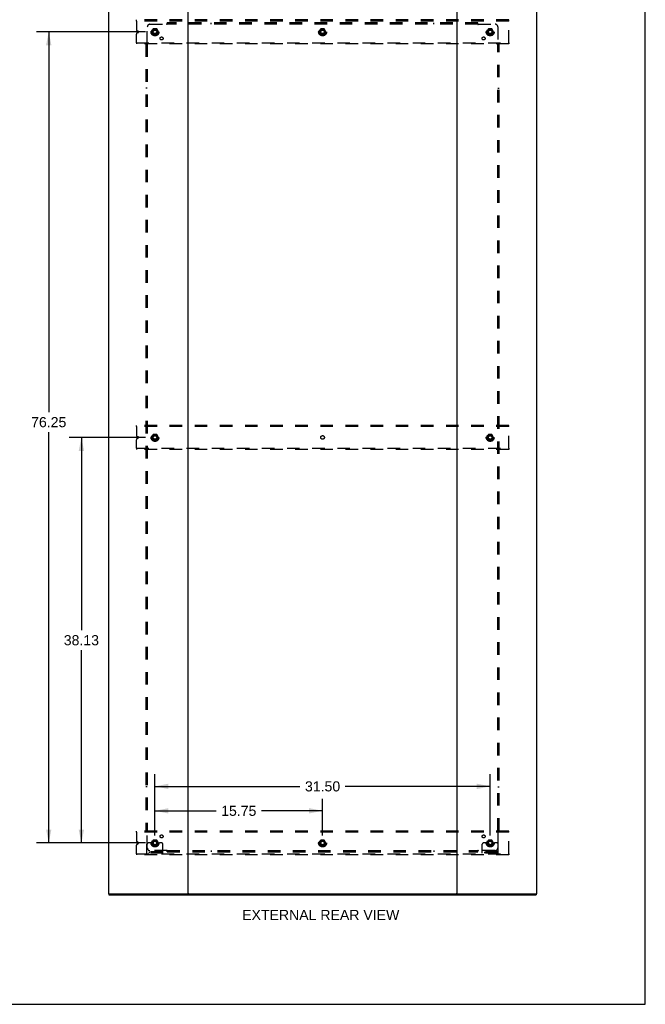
# Model space of a CAD drawing. Header units: inches. Extents: x 0 to 215, y 0 to 139.
# Tile 108 of 111: x 156 to 215, y 0 to 93. Entities that reach past the tile are written whole.
import ezdxf

# ---------------------------------------------------------------- set-up
doc = ezdxf.new("R2010")
doc.units = ezdxf.units.IN
doc.header["$LTSCALE"] = 11.804375
doc.header["$MEASUREMENT"] = 0
doc.linetypes.add('DOT', pattern=[0.2, 0.1, -0.1])
doc.linetypes.add('HIDDEN', pattern=[0.2, 0.1, -0.1])
doc.layers.get('0').update_dxf_attribs({"linetype": 'CONTINUOUS'})
for name, color, linetype in [('DEFAULT_2', 8, 'HIDDEN'), ('DIMENSIONS', 7, 'CONTINUOUS'), ('SUBPANEL', 7, 'CONTINUOUS')]:
    doc.layers.add(name, color=color, linetype=linetype)
doc.styles.get("Standard").update_dxf_attribs({"font": 'arial.ttf'})
doc.dimstyles.new('DIMSTYLE_1', dxfattribs={"dimtxt": 0.946875, "dimasz": 1.2625, "dimexe": 0.09, "dimexo": 0.07, "dimgap": 0.0375, "dimtad": 0, "dimtih": 1, "dimtoh": 1, "dimzin": 4, "dimdsep": 46, "dimtxsty": 'Standard', "dimblk": '_FILLED', "dimblk1": '_FILLED', "dimblk2": '_FILLED', "dimcen": 0.09, "dimadec": 3, "dimazin": 1, "dimtfac": 1, "dimtdec": 3, "dimtofl": 0, "dimtmove": 0, "dimatfit": 3, "dimldrblk": '_FILLED', "dimfxl": 0, "dimtolj": 1, "dimtzin": 4, "dimarcsym": 0})

# ---------------------------------------------------------------- blocks, each defined once
blk = doc.blocks.new('_FILLED')
at = {"color": 0, "linetype": 'ByBlock'}
blk.add_solid([(0, 0), (-1, 0.2), (-1, -0.2)], dxfattribs=at)
blk = doc.blocks.new('*D3')
at = {"layer": 'DIMENSIONS', "color": 2, "linetype": 'Continuous'}
for p, q in [((168.55, 15.885), (168.55, 19.327)), ((184.3, 15.885), (184.3, 19.327)), ((168.55, 18.191), (174.297, 18.191)), ((184.3, 18.191), (178.553, 18.191))]:
    blk.add_line(p, q, dxfattribs=at)
at = {"layer": 'DIMENSIONS', "color": 2, "linetype": 'Continuous', "xscale": 1.2625, "yscale": 1.2625, "zscale": 1.2625, "rotation": 180}
blk.add_blockref('_FILLED', (168.55, 18.191), dxfattribs=at)
at = {"layer": 'DIMENSIONS', "color": 2, "linetype": 'Continuous', "xscale": 1.2625, "yscale": 1.2625, "zscale": 1.2625}
blk.add_blockref('_FILLED', (184.3, 18.191), dxfattribs=at)
at = {"layer": 'DIMENSIONS', "color": 2, "linetype": 'Continuous', "insert": (176.425, 18.664), "char_height": 0.9469, "width": 3.30878, "attachment_point": 2, "line_spacing_factor": 0.9}
blk.add_mtext('15.75', dxfattribs=at)
blk = doc.blocks.new('*D4')
at = {"layer": 'DIMENSIONS', "color": 2, "linetype": 'Continuous'}
for p, q in [((167.666, 91.417), (157.429, 91.417)), ((158.566, 91.417), (158.566, 55.674)), ((158.566, 15.167), (158.566, 53.78)), ((167.666, 15.167), (157.429, 15.167))]:
    blk.add_line(p, q, dxfattribs=at)
at = {"layer": 'DIMENSIONS', "color": 2, "linetype": 'Continuous', "xscale": 1.2625, "yscale": 1.2625, "zscale": 1.2625}
for p, rotation in [((158.566, 91.417), 90), ((158.566, 15.167), 270)]:
    blk.add_blockref('_FILLED', p, dxfattribs=dict(at, rotation=rotation))
at = {"layer": 'DIMENSIONS', "color": 2, "linetype": 'Continuous', "insert": (158.566, 55.201), "char_height": 0.9469, "width": 3.30878, "attachment_point": 2, "line_spacing_factor": 0.9}
blk.add_mtext('76.25', dxfattribs=at)
blk = doc.blocks.new('*D5')
at = {"layer": 'DIMENSIONS', "color": 2, "linetype": 'Continuous'}
for p, q in [((168.55, 15.885), (168.55, 21.624)), ((200.05, 15.885), (200.05, 21.624)), ((168.55, 20.488), (182.172, 20.488)), ((200.05, 20.488), (186.428, 20.488))]:
    blk.add_line(p, q, dxfattribs=at)
at = {"layer": 'DIMENSIONS', "color": 2, "linetype": 'Continuous', "xscale": 1.2625, "yscale": 1.2625, "zscale": 1.2625, "rotation": 180}
blk.add_blockref('_FILLED', (168.55, 20.488), dxfattribs=at)
at = {"layer": 'DIMENSIONS', "color": 2, "linetype": 'Continuous', "xscale": 1.2625, "yscale": 1.2625, "zscale": 1.2625}
blk.add_blockref('_FILLED', (200.05, 20.488), dxfattribs=at)
at = {"layer": 'DIMENSIONS', "color": 2, "linetype": 'Continuous', "insert": (184.3, 20.961), "char_height": 0.9469, "width": 3.30878, "attachment_point": 2, "line_spacing_factor": 0.9}
blk.add_mtext('31.50', dxfattribs=at)
blk = doc.blocks.new('*D6')
at = {"layer": 'DIMENSIONS', "color": 2, "linetype": 'Continuous'}
for p, q in [((167.666, 53.292), (160.498, 53.292)), ((161.635, 53.292), (161.635, 35.176)), ((161.635, 15.167), (161.635, 33.282)), ((167.666, 15.167), (160.498, 15.167))]:
    blk.add_line(p, q, dxfattribs=at)
at = {"layer": 'DIMENSIONS', "color": 2, "linetype": 'Continuous', "xscale": 1.2625, "yscale": 1.2625, "zscale": 1.2625}
for p, rotation in [((161.635, 53.292), 90), ((161.635, 15.167), 270)]:
    blk.add_blockref('_FILLED', p, dxfattribs=dict(at, rotation=rotation))
at = {"layer": 'DIMENSIONS', "color": 2, "linetype": 'Continuous', "insert": (161.635, 34.703), "char_height": 0.9469, "width": 3.30878, "attachment_point": 2, "line_spacing_factor": 0.9}
blk.add_mtext('38.13', dxfattribs=at)

msp = doc.modelspace()

# ---------------------------------------------------------------- linework, layer by layer
at = {"color": 7, "linetype": 'Continuous'}
for p, q in [((214.625, 0), (214.625, 138.875)), ((164.227, 10.396), (164.227, 10.292)), ((164.236, 10.396), (164.265, 10.396)), ((171.635, 10.396), (196.965, 10.396)), ((204.335, 10.396), (204.364, 10.396)), ((204.373, 10.396), (204.373, 10.292)), ((0, 0), (214.625, 0))]:
    msp.add_line(p, q, dxfattribs=at)
at = {"color": 3, "linetype": 'Continuous'}
for p, q in [((164.175, 96.188), (164.175, 10.396)), ((171.675, 10.436), (171.675, 96.148)), ((196.925, 96.148), (196.925, 10.436)), ((204.425, 10.396), (204.425, 96.188)), ((164.236, 10.396), (164.175, 10.396)), ((164.227, 10.292), (204.373, 10.292)), ((164.265, 10.396), (171.635, 10.396)), ((196.965, 10.396), (204.335, 10.396)), ((204.364, 10.396), (204.425, 10.396))]:
    msp.add_line(p, q, dxfattribs=at)
for centre, start, end in [((171.635, 10.436), 270, 360), ((196.965, 10.436), 180, 270)]:
    msp.add_arc(centre, 0.04, start, end, dxfattribs=at)
at = {"color": 7, "linetype": 'Continuous'}
for centre, start, end in [((171.715, 10.436), 180, 270), ((196.885, 10.436), 270, 360)]:
    msp.add_arc(centre, 0.04, start, end, dxfattribs=at)
at = {"layer": 'DEFAULT_2', "color": 8, "linetype": 'HIDDEN'}
for p, q in [((166.8, 92.438), (166.8, 92.542)), ((201.8, 92.542), (166.8, 92.542)), ((166.8, 92.438), (166.8, 91.629)), ((201.8, 92.438), (166.8, 92.438)), ((168.387, 91.689), (168.232, 91.422)), ((168.704, 91.694), (168.396, 91.694)), ((168.868, 91.422), (168.713, 91.689)), ((184.137, 91.689), (183.982, 91.422)), ((184.454, 91.694), (184.146, 91.694)), ((184.618, 91.422), (184.463, 91.689)), ((199.887, 91.689), (199.732, 91.422)), ((200.204, 91.694), (199.896, 91.694)), ((200.368, 91.422), (200.213, 91.689)), ((201.8, 92.438), (201.8, 92.542)), ((201.8, 90.396), (201.8, 92.438)), ((166.8, 90.396), (166.8, 91.204)), ((166.971, 91.474), (166.877, 91.513)), ((166.877, 91.32), (166.971, 91.359)), ((168.232, 91.412), (168.387, 91.144)), ((168.704, 91.139), (168.396, 91.139)), ((168.713, 91.144), (168.868, 91.412)), ((183.982, 91.412), (184.137, 91.144)), ((184.454, 91.139), (184.146, 91.139)), ((184.463, 91.144), (184.618, 91.412)), ((199.732, 91.412), (199.887, 91.144)), ((200.204, 91.139), (199.896, 91.139)), ((200.213, 91.144), (200.368, 91.412)), ((166.8, 90.396), (166.8, 90.292)), ((166.8, 90.396), (201.8, 90.396)), ((201.8, 90.292), (166.8, 90.292)), ((201.8, 90.396), (201.8, 90.292)), ((166.8, 54.313), (166.8, 54.417)), ((201.8, 54.417), (166.8, 54.417)), ((166.8, 54.313), (166.8, 53.504)), ((201.8, 54.313), (166.8, 54.313)), ((201.8, 54.313), (201.8, 54.417)), ((201.8, 52.271), (201.8, 54.313)), ((166.8, 52.271), (166.8, 53.079)), ((166.971, 53.349), (166.877, 53.388)), ((166.877, 53.195), (166.971, 53.234)), ((168.387, 53.564), (168.232, 53.297)), ((168.232, 53.287), (168.387, 53.019)), ((168.704, 53.569), (168.396, 53.569)), ((168.704, 53.014), (168.396, 53.014)), ((168.868, 53.297), (168.713, 53.564)), ((168.713, 53.019), (168.868, 53.287)), ((199.887, 53.564), (199.732, 53.297)), ((199.732, 53.287), (199.887, 53.019)), ((200.204, 53.569), (199.896, 53.569)), ((200.204, 53.014), (199.896, 53.014)), ((200.368, 53.297), (200.213, 53.564)), ((200.213, 53.019), (200.368, 53.287)), ((166.8, 52.271), (166.8, 52.167)), ((166.8, 52.271), (201.8, 52.271)), ((201.8, 52.167), (166.8, 52.167)), ((201.8, 52.271), (201.8, 52.167)), ((201.8, 16.292), (166.8, 16.292)), ((166.8, 16.188), (166.8, 16.292)), ((201.8, 16.188), (166.8, 16.188)), ((166.8, 16.188), (166.8, 15.379)), ((201.8, 16.188), (201.8, 16.292)), ((201.8, 14.146), (201.8, 16.188)), ((166.8, 14.146), (166.8, 14.954)), ((166.971, 15.224), (166.877, 15.263)), ((166.877, 15.07), (166.971, 15.109)), ((167.8, 14.219), (167.8, 15.042)), ((168.014, 15.167), (167.925, 15.167)), ((168.136, 15.167), (168.014, 15.167)), ((168.375, 15.167), (168.136, 15.167)), ((168.387, 15.439), (168.232, 15.172)), ((168.232, 15.162), (168.387, 14.894)), ((168.704, 15.444), (168.396, 15.444)), ((168.704, 14.889), (168.396, 14.889)), ((168.868, 15.172), (168.713, 15.439)), ((168.713, 14.894), (168.868, 15.162)), ((168.725, 15.167), (168.964, 15.167)), ((169.086, 15.167), (168.964, 15.167)), ((169.175, 15.167), (169.086, 15.167)), ((169.3, 14.219), (169.3, 15.042)), ((184.137, 15.439), (183.982, 15.172)), ((183.982, 15.162), (184.137, 14.894)), ((184.454, 15.444), (184.146, 15.444)), ((184.454, 14.889), (184.146, 14.889)), ((184.618, 15.172), (184.463, 15.439)), ((184.463, 14.894), (184.618, 15.162)), ((199.3, 14.219), (199.3, 15.042)), ((199.514, 15.167), (199.425, 15.167)), ((199.636, 15.167), (199.514, 15.167)), ((199.875, 15.167), (199.636, 15.167)), ((199.887, 15.439), (199.732, 15.172)), ((199.732, 15.162), (199.887, 14.894)), ((200.204, 15.444), (199.896, 15.444)), ((200.204, 14.889), (199.896, 14.889)), ((200.368, 15.172), (200.213, 15.439)), ((200.213, 14.894), (200.368, 15.162)), ((200.225, 15.167), (200.464, 15.167)), ((200.586, 15.167), (200.464, 15.167)), ((200.675, 15.167), (200.586, 15.167)), ((200.8, 14.219), (200.8, 15.042)), ((166.8, 14.146), (201.8, 14.146)), ((166.8, 14.146), (166.8, 14.042)), ((201.8, 14.042), (166.8, 14.042)), ((169.3, 14.323), (167.8, 14.323)), ((169.3, 14.219), (167.8, 14.219)), ((168.047, 14.219), (168.047, 14.323)), ((168.303, 14.219), (168.303, 14.323)), ((168.797, 14.219), (168.797, 14.323)), ((169.053, 14.219), (169.053, 14.323)), ((200.8, 14.323), (199.3, 14.323)), ((200.8, 14.219), (199.3, 14.219)), ((199.547, 14.219), (199.547, 14.323)), ((199.803, 14.219), (199.803, 14.323)), ((200.297, 14.219), (200.297, 14.323)), ((200.553, 14.219), (200.553, 14.323)), ((201.8, 14.146), (201.8, 14.042))]:
    msp.add_line(p, q, dxfattribs=at)
for centre, radius in [((168.55, 91.417), 0.372), ((168.55, 91.417), 0.356), ((168.55, 91.417), 0.312), ((184.3, 91.417), 0.372), ((184.3, 91.417), 0.356), ((184.3, 91.417), 0.312), ((200.05, 91.417), 0.372), ((200.05, 91.417), 0.356), ((200.05, 91.417), 0.312), ((168.55, 91.417), 0.204), ((168.55, 91.417), 0.188), ((168.55, 91.417), 0.183), ((168.55, 91.417), 0.165), ((184.3, 91.417), 0.204), ((184.3, 91.417), 0.188), ((184.3, 91.417), 0.183), ((184.3, 91.417), 0.165), ((200.05, 91.417), 0.204), ((200.05, 91.417), 0.188), ((200.05, 91.417), 0.183), ((200.05, 91.417), 0.165), ((168.55, 53.292), 0.372), ((168.55, 53.292), 0.356), ((168.55, 53.292), 0.312), ((168.55, 53.292), 0.204), ((168.55, 53.292), 0.188), ((168.55, 53.292), 0.183), ((168.55, 53.292), 0.165), ((200.05, 53.292), 0.372), ((200.05, 53.292), 0.356), ((200.05, 53.292), 0.312), ((200.05, 53.292), 0.204), ((200.05, 53.292), 0.188), ((200.05, 53.292), 0.183), ((200.05, 53.292), 0.165), ((168.55, 15.167), 0.372), ((168.55, 15.167), 0.356), ((168.55, 15.167), 0.312), ((168.55, 15.167), 0.204), ((168.55, 15.167), 0.188), ((168.55, 15.167), 0.183), ((168.55, 15.167), 0.165), ((184.3, 15.167), 0.372), ((184.3, 15.167), 0.356), ((184.3, 15.167), 0.312), ((184.3, 15.167), 0.204), ((184.3, 15.167), 0.188), ((184.3, 15.167), 0.183), ((184.3, 15.167), 0.165), ((200.05, 15.167), 0.372), ((200.05, 15.167), 0.356), ((200.05, 15.167), 0.312), ((200.05, 15.167), 0.204), ((200.05, 15.167), 0.188), ((200.05, 15.167), 0.183), ((200.05, 15.167), 0.165)]:
    msp.add_circle(centre, radius, dxfattribs=at)
at = {"layer": 'DEFAULT_2', "color": 8, "linetype": 'DOT'}
for centre in [(168.55, 91.417), (184.3, 91.417), (200.05, 91.417), (168.55, 53.292), (184.3, 53.292), (200.05, 53.292), (168.55, 15.167), (184.3, 15.167), (200.05, 15.167)]:
    msp.add_circle(centre, 0.17, dxfattribs=at)
at = {"layer": 'DEFAULT_2', "color": 8, "linetype": 'HIDDEN'}
for centre, radius, start, end in [((168.396, 91.684), 0.01, 90.01235, 149.98915), ((168.704, 91.684), 0.01, 30.01204, 89.98872), ((184.146, 91.684), 0.01, 90.01235, 149.98915), ((184.454, 91.684), 0.01, 30.01204, 89.98872), ((199.896, 91.684), 0.01, 90.01235, 149.98915), ((200.204, 91.684), 0.01, 30.01204, 89.98872), ((166.925, 91.629), 0.125, 180, 247.5), ((166.925, 91.204), 0.125, 112.5, 180), ((166.948, 91.417), 0.0625, 292.5, 67.5), ((168.241, 91.417), 0.01, 150.01268, 209.98829), ((168.396, 91.149), 0.01, 210.01204, 269.98872), ((168.704, 91.149), 0.01, 270.01235, 329.98915), ((168.859, 91.417), 0.01, 330.01268, 29.98829), ((183.991, 91.417), 0.01, 150.01268, 209.98829), ((184.146, 91.149), 0.01, 210.01204, 269.98872), ((184.454, 91.149), 0.01, 270.01235, 329.98915), ((184.609, 91.417), 0.01, 330.01268, 29.98829), ((199.741, 91.417), 0.01, 150.01268, 209.98829), ((199.896, 91.149), 0.01, 210.01204, 269.98872), ((200.204, 91.149), 0.01, 270.01235, 329.98915), ((200.359, 91.417), 0.01, 330.01268, 29.98829), ((166.925, 53.504), 0.125, 180, 247.5), ((166.925, 53.079), 0.125, 112.5, 180), ((166.948, 53.292), 0.0625, 292.5, 67.5), ((168.241, 53.292), 0.01, 150.01268, 209.98829), ((168.396, 53.559), 0.01, 90.01235, 149.98915), ((168.396, 53.024), 0.01, 210.01204, 269.98872), ((168.704, 53.559), 0.01, 30.01204, 89.98872), ((168.704, 53.024), 0.01, 270.01235, 329.98915), ((168.859, 53.292), 0.01, 330.01268, 29.98829), ((199.741, 53.292), 0.01, 150.01268, 209.98829), ((199.896, 53.559), 0.01, 90.01235, 149.98915), ((199.896, 53.024), 0.01, 210.01204, 269.98872), ((200.204, 53.559), 0.01, 30.01204, 89.98872), ((200.204, 53.024), 0.01, 270.01235, 329.98915), ((200.359, 53.292), 0.01, 330.01268, 29.98829), ((166.925, 15.379), 0.125, 180, 247.5), ((166.925, 14.954), 0.125, 112.5, 180), ((166.948, 15.167), 0.0625, 292.5, 67.5), ((167.925, 15.042), 0.125, 90, 180), ((168.241, 15.167), 0.01, 150.01268, 209.98829), ((168.55, 15.167), 0.175, 180, 360), ((168.396, 15.434), 0.01, 90.01235, 149.98915), ((168.396, 14.899), 0.01, 210.01204, 269.98872), ((168.704, 15.434), 0.01, 30.01204, 89.98872), ((168.704, 14.899), 0.01, 270.01235, 329.98915), ((168.859, 15.167), 0.01, 330.01268, 29.98829), ((169.175, 15.042), 0.125, 0, 90), ((183.991, 15.167), 0.01, 150.01268, 209.98829), ((184.146, 15.434), 0.01, 90.01235, 149.98915), ((184.146, 14.899), 0.01, 210.01204, 269.98872), ((184.454, 15.434), 0.01, 30.01204, 89.98872), ((184.454, 14.899), 0.01, 270.01235, 329.98915), ((184.609, 15.167), 0.01, 330.01268, 29.98829), ((199.425, 15.042), 0.125, 90, 180), ((199.741, 15.167), 0.01, 150.01268, 209.98829), ((200.05, 15.167), 0.175, 180, 360), ((199.896, 15.434), 0.01, 90.01235, 149.98915), ((199.896, 14.899), 0.01, 210.01204, 269.98872), ((200.204, 15.434), 0.01, 30.01204, 89.98872), ((200.204, 14.899), 0.01, 270.01235, 329.98915), ((200.359, 15.167), 0.01, 330.01268, 29.98829), ((200.675, 15.042), 0.125, 0, 90)]:
    msp.add_arc(centre, radius, start, end, dxfattribs=at)
at = {"layer": 'SUBPANEL', "color": 8, "linetype": 'HIDDEN'}
for p, q in [((167.831, 90.296), (167.831, 91.885)), ((168.081, 92.135), (169.671, 92.135)), ((169.689, 92.154), (169.683, 92.148)), ((169.706, 92.095), (169.706, 92.26)), ((198.894, 92.26), (169.706, 92.26)), ((198.894, 92.135), (169.706, 92.135)), ((173.831, 92.135), (173.831, 92.26)), ((194.769, 92.135), (194.769, 92.26)), ((198.894, 92.095), (198.894, 92.26)), ((198.929, 92.135), (200.519, 92.135)), ((200.769, 91.885), (200.769, 90.296)), ((167.706, 90.26), (167.706, 16.323)), ((167.706, 90.26), (167.872, 90.26)), ((167.831, 90.26), (167.831, 16.323)), ((200.728, 90.26), (200.894, 90.26)), ((200.769, 16.323), (200.769, 90.26)), ((200.787, 90.277), (200.781, 90.284)), ((200.894, 16.323), (200.894, 90.26)), ((167.831, 86.135), (167.706, 86.135)), ((200.769, 86.135), (200.894, 86.135)), ((167.831, 20.448), (167.706, 20.448)), ((200.769, 20.448), (200.894, 20.448)), ((167.706, 16.323), (167.872, 16.323)), ((167.813, 16.306), (167.819, 16.299)), ((167.831, 14.698), (167.831, 16.288)), ((200.728, 16.323), (200.894, 16.323)), ((200.769, 16.288), (200.769, 14.698)), ((169.671, 14.448), (168.081, 14.448)), ((169.706, 14.323), (169.706, 14.489)), ((169.706, 14.448), (198.894, 14.448)), ((169.706, 14.323), (198.894, 14.323)), ((173.831, 14.448), (173.831, 14.323)), ((194.769, 14.448), (194.769, 14.323)), ((198.894, 14.323), (198.894, 14.489)), ((198.911, 14.429), (198.917, 14.436)), ((200.519, 14.448), (198.929, 14.448))]:
    msp.add_line(p, q, dxfattribs=at)
for points in [[(169.683, 92.148), (169.681, 92.146), (169.679, 92.144), (169.677, 92.142), (169.676, 92.14), (169.674, 92.139), (169.672, 92.137), (169.671, 92.135)], [(169.684, 92.116), (169.681, 92.121), (169.68, 92.123), (169.678, 92.125), (169.677, 92.128), (169.675, 92.13), (169.674, 92.132), (169.672, 92.134), (169.671, 92.135)], [(169.706, 92.095), (169.704, 92.095), (169.703, 92.096), (169.701, 92.097), (169.7, 92.098), (169.698, 92.099), (169.696, 92.1), (169.695, 92.101), (169.693, 92.103), (169.692, 92.105), (169.691, 92.106), (169.689, 92.108), (169.688, 92.11), (169.687, 92.112), (169.685, 92.114), (169.684, 92.116)], [(169.706, 92.174), (169.705, 92.172), (169.703, 92.17), (169.702, 92.168), (169.7, 92.166), (169.698, 92.164), (169.697, 92.162), (169.695, 92.16), (169.694, 92.159), (169.692, 92.157), (169.691, 92.156), (169.689, 92.154)], [(198.894, 92.174), (198.895, 92.172), (198.897, 92.17), (198.899, 92.168), (198.9, 92.166), (198.902, 92.164), (198.903, 92.162), (198.905, 92.16), (198.906, 92.159), (198.908, 92.157), (198.909, 92.156), (198.911, 92.154)], [(198.894, 92.095), (198.896, 92.095), (198.897, 92.096), (198.899, 92.097), (198.901, 92.098), (198.902, 92.099), (198.904, 92.1), (198.905, 92.101), (198.907, 92.103), (198.908, 92.105), (198.91, 92.106), (198.911, 92.108), (198.912, 92.11), (198.914, 92.112), (198.915, 92.114), (198.916, 92.116), (198.919, 92.121)], [(198.911, 92.154), (198.917, 92.148), (198.919, 92.146), (198.921, 92.144), (198.923, 92.142), (198.925, 92.14), (198.926, 92.139), (198.928, 92.137), (198.929, 92.135)], [(198.919, 92.121), (198.92, 92.123), (198.922, 92.125), (198.923, 92.128), (198.925, 92.13), (198.926, 92.132), (198.928, 92.134), (198.929, 92.135)], [(167.793, 90.26), (167.795, 90.262), (167.797, 90.264), (167.799, 90.265), (167.801, 90.267), (167.803, 90.268), (167.805, 90.27), (167.806, 90.271), (167.808, 90.273), (167.81, 90.274), (167.811, 90.276), (167.813, 90.277)], [(167.813, 90.277), (167.819, 90.284), (167.821, 90.286), (167.823, 90.288), (167.825, 90.289), (167.826, 90.291), (167.828, 90.293), (167.83, 90.294), (167.831, 90.296)], [(167.846, 90.286), (167.844, 90.287), (167.841, 90.289), (167.839, 90.29), (167.837, 90.291), (167.835, 90.293), (167.833, 90.294), (167.831, 90.296)], [(167.872, 90.26), (167.871, 90.262), (167.871, 90.264), (167.87, 90.266), (167.869, 90.267), (167.868, 90.269), (167.867, 90.27), (167.865, 90.272), (167.864, 90.273), (167.862, 90.275), (167.861, 90.276), (167.859, 90.278), (167.857, 90.279), (167.855, 90.28), (167.853, 90.282), (167.851, 90.283), (167.846, 90.286)], [(200.728, 90.26), (200.729, 90.262), (200.729, 90.264), (200.73, 90.266), (200.731, 90.267), (200.732, 90.269), (200.733, 90.27), (200.735, 90.272), (200.736, 90.273), (200.738, 90.275), (200.74, 90.276), (200.741, 90.278), (200.743, 90.279), (200.745, 90.28), (200.747, 90.282), (200.749, 90.283)], [(200.749, 90.283), (200.754, 90.286), (200.756, 90.287), (200.759, 90.289), (200.761, 90.29), (200.763, 90.291), (200.765, 90.293), (200.767, 90.294), (200.769, 90.296)], [(200.781, 90.284), (200.779, 90.286), (200.777, 90.288), (200.775, 90.289), (200.774, 90.291), (200.772, 90.293), (200.77, 90.294), (200.769, 90.296)], [(200.807, 90.26), (200.805, 90.262), (200.803, 90.264), (200.801, 90.265), (200.799, 90.267), (200.797, 90.268), (200.795, 90.27), (200.794, 90.271), (200.792, 90.273), (200.791, 90.274), (200.789, 90.276), (200.787, 90.277)], [(167.793, 16.323), (167.795, 16.321), (167.797, 16.32), (167.799, 16.318), (167.801, 16.317), (167.803, 16.315), (167.805, 16.314), (167.806, 16.312), (167.808, 16.31), (167.81, 16.309), (167.811, 16.307), (167.813, 16.306)], [(167.819, 16.299), (167.821, 16.298), (167.823, 16.296), (167.825, 16.294), (167.826, 16.292), (167.828, 16.291), (167.83, 16.289), (167.831, 16.288)], [(167.851, 16.301), (167.846, 16.298), (167.844, 16.296), (167.841, 16.295), (167.839, 16.293), (167.837, 16.292), (167.835, 16.29), (167.833, 16.289), (167.831, 16.288)], [(167.872, 16.323), (167.871, 16.321), (167.871, 16.319), (167.87, 16.318), (167.869, 16.316), (167.868, 16.315), (167.867, 16.313), (167.865, 16.312), (167.864, 16.31), (167.862, 16.309), (167.861, 16.307), (167.859, 16.306), (167.857, 16.305), (167.855, 16.303), (167.853, 16.302), (167.851, 16.301)], [(200.728, 16.323), (200.729, 16.321), (200.729, 16.319), (200.73, 16.318), (200.731, 16.316), (200.732, 16.315), (200.733, 16.313), (200.735, 16.312), (200.736, 16.31), (200.738, 16.309), (200.74, 16.307), (200.741, 16.306), (200.743, 16.305), (200.745, 16.303), (200.747, 16.302), (200.749, 16.301), (200.754, 16.298)], [(200.754, 16.298), (200.756, 16.296), (200.759, 16.295), (200.761, 16.293), (200.763, 16.292), (200.765, 16.29), (200.767, 16.289), (200.769, 16.288)], [(200.787, 16.306), (200.781, 16.299), (200.779, 16.298), (200.777, 16.296), (200.775, 16.294), (200.774, 16.292), (200.772, 16.291), (200.77, 16.289), (200.769, 16.288)], [(200.807, 16.323), (200.805, 16.321), (200.803, 16.32), (200.801, 16.318), (200.799, 16.317), (200.797, 16.315), (200.795, 16.314), (200.794, 16.312), (200.792, 16.31), (200.791, 16.309), (200.789, 16.307), (200.787, 16.306)], [(169.681, 14.463), (169.68, 14.46), (169.678, 14.458), (169.677, 14.456), (169.675, 14.454), (169.674, 14.452), (169.672, 14.45), (169.671, 14.448)], [(169.689, 14.429), (169.683, 14.436), (169.681, 14.438), (169.679, 14.439), (169.677, 14.441), (169.676, 14.443), (169.674, 14.445), (169.672, 14.446), (169.671, 14.448)], [(169.706, 14.489), (169.704, 14.488), (169.703, 14.487), (169.701, 14.487), (169.7, 14.486), (169.698, 14.485), (169.696, 14.483), (169.695, 14.482), (169.693, 14.48), (169.692, 14.479), (169.691, 14.477), (169.689, 14.475), (169.688, 14.474), (169.687, 14.472), (169.685, 14.469), (169.684, 14.467), (169.681, 14.463)], [(169.706, 14.409), (169.705, 14.412), (169.703, 14.414), (169.702, 14.416), (169.7, 14.418), (169.698, 14.42), (169.697, 14.421), (169.695, 14.423), (169.694, 14.425), (169.692, 14.426), (169.691, 14.428), (169.689, 14.429)], [(198.894, 14.489), (198.896, 14.488), (198.897, 14.487), (198.899, 14.487), (198.901, 14.486), (198.902, 14.485), (198.904, 14.483), (198.905, 14.482), (198.907, 14.48), (198.908, 14.479), (198.91, 14.477), (198.911, 14.475), (198.912, 14.474), (198.914, 14.472), (198.915, 14.469), (198.916, 14.467)], [(198.894, 14.409), (198.895, 14.412), (198.897, 14.414), (198.899, 14.416), (198.9, 14.418), (198.902, 14.42), (198.903, 14.421), (198.905, 14.423), (198.906, 14.425), (198.908, 14.426), (198.909, 14.428), (198.911, 14.429)], [(198.916, 14.467), (198.919, 14.463), (198.92, 14.46), (198.922, 14.458), (198.923, 14.456), (198.925, 14.454), (198.926, 14.452), (198.928, 14.45), (198.929, 14.448)], [(198.917, 14.436), (198.919, 14.438), (198.921, 14.439), (198.923, 14.441), (198.925, 14.443), (198.926, 14.445), (198.928, 14.446), (198.929, 14.448)]]:
    msp.add_lwpolyline(points, dxfattribs=at)
for centre, radius in [((168.55, 91.417), 0.25), ((184.3, 91.417), 0.25), ((200.05, 91.417), 0.25), ((169.169, 90.798), 0.141), ((199.431, 90.798), 0.141), ((168.55, 53.292), 0.25), ((200.05, 53.292), 0.25), ((169.169, 15.785), 0.141), ((199.431, 15.785), 0.141), ((168.55, 15.167), 0.25), ((184.3, 15.167), 0.25), ((200.05, 15.167), 0.25)]:
    msp.add_circle(centre, radius, dxfattribs=at)
for centre, start, end in [((168.081, 91.885), 90, 180), ((200.519, 91.885), 0, 90), ((168.081, 14.698), 180, 270), ((200.519, 14.698), 270, 360)]:
    msp.add_arc(centre, 0.25, start, end, dxfattribs=at)

# ---------------------------------------------------------------- texts
at = {"layer": 'DIMENSIONS', "color": 2, "linetype": 'Continuous', "insert": (184.127, 8.876), "char_height": 0.94688, "width": 14.74168, "attachment_point": 2, "line_spacing_factor": 0.9}
msp.add_mtext('EXTERNAL REAR VIEW', dxfattribs=at)

# ---------------------------------------------------------------- dimensions: what is measured, and where the dimension line sits
at = {"layer": 'DIMENSIONS', "color": 2, "linetype": 'Continuous'}
for base, p1, p2, angle, picture, middle in [((158.566, 91.417), (167.736, 15.167), (167.736, 91.417), 90, '*D4', (158.569, 54.722)), ((161.634684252, 15.166705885), (167.736290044, 53.291705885), (167.736290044, 15.166705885), 270, '*D6', (161.632674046, 34.223923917))]:
    dim = msp.add_linear_dim(base=base, p1=p1, p2=p2, angle=angle, dimstyle='DIMSTYLE_1', dxfattribs=at)
    dim.commit()
    dim.dimension.update_dxf_attribs({"geometry": picture, "text_midpoint": middle, "dimtype": 160})
for base, p2, picture, middle in [((200.05, 20.488), (200.05, 15.815), '*D5', (184.298, 20.483)), ((184.3, 18.191), (184.3, 15.815), '*D3', (176.469, 18.185))]:
    dim = msp.add_linear_dim(base=base, p1=(168.55, 15.815), p2=p2, dimstyle='DIMSTYLE_1', dxfattribs=at)
    dim.commit()
    dim.dimension.update_dxf_attribs({"geometry": picture, "text_midpoint": middle, "dimtype": 160})

doc.saveas('drawing.dxf')
